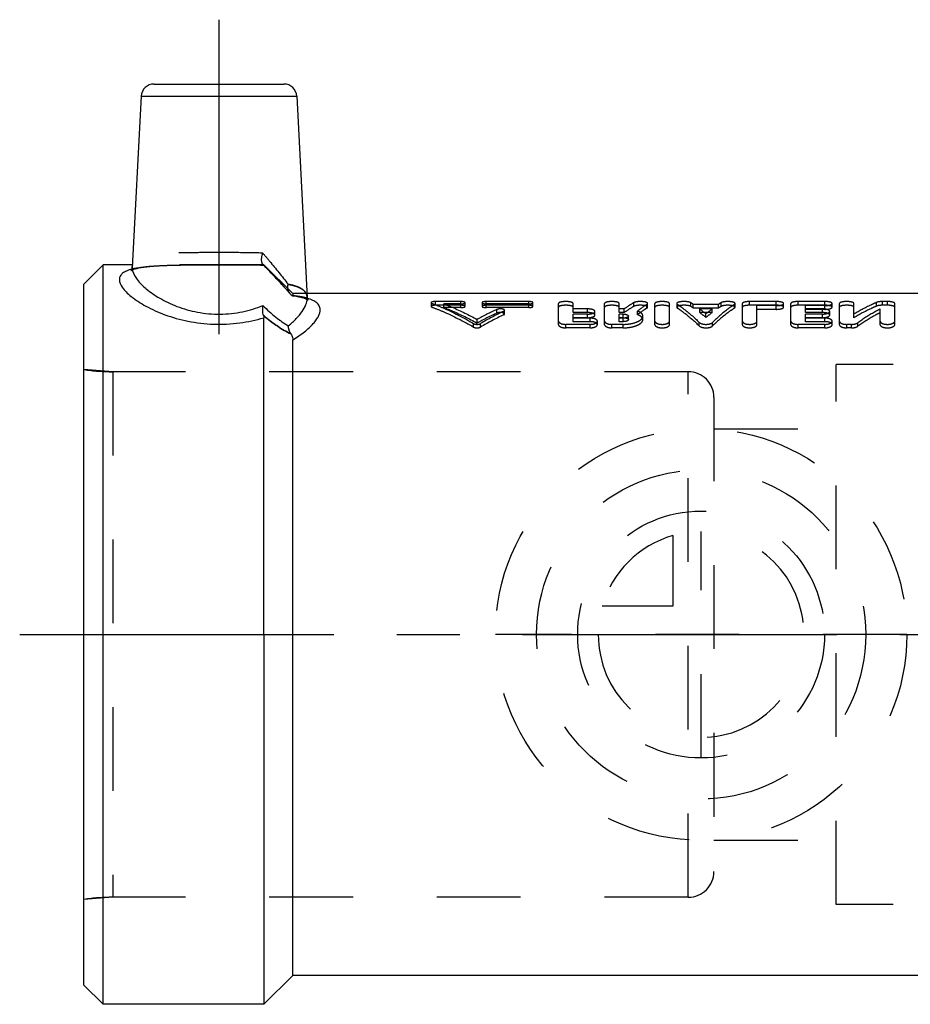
# Model space of a CAD drawing. Header units: millimetres. Extents: x 434 to 567, y 464 to 541.
# Tile 1 of 13: x 434 to 503, y 464 to 541. Entities that reach past the tile are written whole.
import ezdxf

# ---------------------------------------------------------------- set-up
doc = ezdxf.new("R2010")
doc.units = ezdxf.units.MM
doc.header["$LTSCALE"] = 65.185185
doc.linetypes.add('CENTER', pattern=[0.6, 0.375, -0.075, 0.075, -0.075])
doc.linetypes.add('HIDDEN', pattern=[0.2, 0.1, -0.1])
for name, color, linetype in [('ACHSEN_S', 7, 'CONTINUOUS'), ('FASEN', 7, 'CONTINUOUS'), ('KOERPER', 7, 'CONTINUOUS'), ('KONST.EL_MIT_GEO', 7, 'CONTINUOUS'), ('KURVEN', 7, 'CONTINUOUS')]:
    doc.layers.add(name, color=color, linetype=linetype)

msp = doc.modelspace()

# ---------------------------------------------------------------- linework, layer by layer
at = {"layer": 'ACHSEN_S', "color": 2, "linetype": 'CENTER'}
msp.add_line((434, 493.034), (566.545, 493.034), dxfattribs=at)
at = {"layer": 'FASEN', "color": 7, "linetype": 'Continuous'}
for p, q in [((440.5, 521.784), (439, 520.284)), ((440.5, 464.284), (440.5, 521.784)), ((439, 465.784), (439, 520.284)), ((440.5, 464.284), (439, 465.784))]:
    msp.add_line(p, q, dxfattribs=at)
at = {"layer": 'KOERPER', "color": 2, "linetype": 'CENTER'}
msp.add_line((449.5, 540.834), (449.5, 512.569), dxfattribs=at)
at = {"layer": 'KOERPER', "color": 7, "linetype": 'Continuous'}
for p, q in [((442.764, 521.784), (440.5, 521.784)), ((515.75, 519.534), (456.354, 519.534)), ((453, 493.034), (453, 464.284)), ((455.25, 466.534), (455.25, 493.034)), ((455.25, 466.534), (453, 464.284)), ((515.75, 466.534), (455.25, 466.534)), ((453, 464.284), (440.5, 464.284))]:
    msp.add_line(p, q, dxfattribs=at)
at = {"layer": 'KOERPER', "color": 8, "linetype": 'HIDDEN'}
for p, q in [((453, 521.784), (442.764, 521.784)), ((455.25, 519.534), (453, 521.784)), ((456.354, 519.534), (455.25, 519.534)), ((486, 513.464), (441.252, 513.464)), ((486, 472.604), (486, 513.464)), ((488, 511.464), (488, 474.604)), ((486, 472.604), (441.252, 472.604))]:
    msp.add_line(p, q, dxfattribs=at)
for centre, start, end in [((486, 511.464), 0, 90), ((486, 474.604), 270, 360)]:
    msp.add_arc(centre, 2, start, end, dxfattribs=at)
at = {"layer": 'KONST.EL_MIT_GEO', "color": 7, "linetype": 'Continuous'}
for p, q in [((444.449, 535.834), (454.551, 535.834)), ((443.45, 534.886), (442.752, 521.565)), ((443.45, 534.886), (455.55, 534.886)), ((455.55, 534.886), (456.371, 519.215)), ((456.387, 519.17), (456.378, 519.173)), ((453, 493.034), (453, 517.666)), ((455.25, 493.034), (455.25, 515.95))]:
    msp.add_line(p, q, dxfattribs=at)
at = {"layer": 'KONST.EL_MIT_GEO', "color": 8, "linetype": 'HIDDEN'}
for p, q in [((442.657, 521.331), (442.653, 521.327)), ((442.668, 521.344), (442.657, 521.331)), ((442.693, 521.378), (442.668, 521.344)), ((442.717, 521.423), (442.693, 521.378)), ((442.736, 521.474), (442.717, 521.423)), ((442.717, 521.364), (442.786, 521.395)), ((442.749, 521.53), (442.736, 521.474)), ((442.781, 521.393), (442.876, 521.429)), ((442.87, 521.427), (442.987, 521.464)), ((442.98, 521.462), (443.121, 521.499)), ((443.113, 521.497), (443.278, 521.534)), ((443.269, 521.532), (443.457, 521.567)), ((443.446, 521.565), (443.656, 521.597)), ((443.645, 521.596), (443.878, 521.626)), ((443.865, 521.624), (444.119, 521.652)), ((444.105, 521.65), (444.38, 521.675)), ((444.365, 521.673), (444.66, 521.695)), ((444.645, 521.694), (444.959, 521.712)), ((444.943, 521.711), (445.276, 521.727)), ((445.259, 521.726), (445.609, 521.739)), ((445.592, 521.739), (445.959, 521.749)), ((445.942, 521.749), (446.324, 521.757)), ((446.306, 521.757), (447.077, 521.768)), ((446.704, 521.764), (447.501, 521.772)), ((447.481, 521.772), (448.771, 521.778)), ((448.752, 521.778), (450.545, 521.777)), ((450.526, 521.777), (451.436, 521.773)), ((451.418, 521.773), (452.309, 521.763)), ((452.292, 521.764), (452.734, 521.756)), ((452.718, 521.756), (452.998, 521.75)), ((452.936, 521.796), (452.92, 521.811)), ((452.936, 521.753), (452.92, 521.753)), ((452.921, 521.811), (453.261, 521.457)), ((452.936, 521.796), (452.921, 521.811)), ((453, 521.752), (452.936, 521.753)), ((453, 521.784), (453, 521.752)), ((453.251, 521.467), (453.576, 521.126)), ((453.566, 521.136), (453.875, 520.807)), ((453.866, 520.817), (454.158, 520.502)), ((454.149, 520.512), (454.424, 520.21)), ((454.415, 520.22), (454.672, 519.932)), ((454.664, 519.941), (454.904, 519.667)), ((454.896, 519.676), (455.018, 519.534)), ((455.081, 519.471), (455.018, 519.534)), ((455.236, 519.368), (455.277, 519.363)), ((455.25, 519.534), (455.25, 519.38)), ((455.267, 519.364), (455.506, 519.329)), ((455.497, 519.331), (455.707, 519.294)), ((455.698, 519.296), (455.878, 519.258)), ((455.87, 519.259), (456.023, 519.221)), ((456.016, 519.223), (456.144, 519.185)), ((456.138, 519.187), (456.243, 519.149)), ((456.238, 519.151), (456.32, 519.117)), ((456.383, 519.149), (456.374, 519.188)), ((456.396, 519.114), (456.383, 519.149)), ((456.413, 519.082), (456.396, 519.114)), ((456.429, 519.059), (456.413, 519.082)), ((456.419, 519.063), (456.427, 519.057)), ((456.438, 519.049), (456.436, 519.051)), ((466, 518.832), (466, 518.543)), ((466.066, 518.489), (466.066, 518.777)), ((466.33, 518.631), (466.33, 518.921)), ((468.311, 518.921), (466.33, 518.921)), ((468.311, 518.631), (466.33, 518.631)), ((466.989, 518.452), (466.989, 518.74)), ((468.311, 518.74), (466.989, 518.74)), ((468.311, 518.452), (466.989, 518.452)), ((468.311, 518.452), (468.311, 518.921)), ((468.642, 518.543), (468.642, 518.832)), ((469.962, 518.832), (469.962, 518.543)), ((470.292, 518.452), (470.292, 518.921)), ((473.594, 518.921), (470.292, 518.921)), ((473.594, 518.74), (470.292, 518.74)), ((473.594, 518.631), (470.292, 518.631)), ((473.594, 518.452), (470.292, 518.452)), ((471.122, 518.023), (471.122, 518.306)), ((473.594, 518.452), (473.594, 518.921)), ((473.925, 518.543), (473.925, 518.832)), ((475.911, 517.122), (475.911, 518.767)), ((477.043, 518.062), (477.043, 518.767)), ((478.175, 518.345), (477.043, 518.345)), ((478.175, 518.062), (478.175, 518.345)), ((479.496, 517.122), (479.496, 518.767)), ((480.628, 518.062), (480.628, 518.767)), ((481.015, 518.345), (480.628, 518.345)), ((481.015, 518.062), (481.015, 518.345)), ((481.764, 518.544), (481.764, 518.833)), ((482.79, 518.411), (482.79, 518.698)), ((482.843, 518.478), (482.843, 518.767)), ((483.409, 517.122), (483.409, 518.767)), ((484.541, 517.122), (484.541, 518.767)), ((485.107, 518.767), (485.107, 518.478)), ((485.155, 518.414), (485.155, 518.701)), ((486.191, 518.541), (486.191, 518.83)), ((486.395, 518.412), (486.395, 518.699)), ((488.355, 518.699), (486.395, 518.699)), ((488.355, 518.412), (486.395, 518.412)), ((486.894, 518.062), (486.894, 518.345)), ((487.857, 518.345), (486.894, 518.345)), ((487.857, 518.062), (487.857, 518.345)), ((488.355, 518.412), (488.355, 518.699)), ((488.559, 518.541), (488.559, 518.83)), ((489.595, 518.414), (489.595, 518.701)), ((489.643, 518.478), (489.643, 518.767)), ((490.209, 517.122), (490.209, 518.767)), ((490.775, 518.631), (490.775, 518.921)), ((492.851, 518.921), (490.775, 518.921)), ((492.851, 518.631), (490.775, 518.631)), ((491.341, 517.122), (491.341, 518.601)), ((492.851, 518.601), (491.341, 518.601)), ((492.851, 518.314), (491.341, 518.314)), ((492.851, 518.631), (492.851, 518.921)), ((492.851, 518.314), (492.851, 518.601)), ((493.417, 518.478), (493.417, 518.766)), ((493.983, 517.122), (493.983, 518.767)), ((494.549, 518.631), (494.549, 518.921)), ((496.624, 518.921), (494.549, 518.921)), ((496.624, 518.631), (494.549, 518.631)), ((495.115, 518.062), (495.115, 518.601)), ((496.624, 518.601), (495.115, 518.601)), ((496.436, 518.345), (495.115, 518.345)), ((496.624, 518.314), (495.115, 518.314)), ((496.436, 518.062), (496.436, 518.345)), ((496.624, 518.631), (496.624, 518.921)), ((496.624, 518.314), (496.624, 518.601)), ((497.19, 518.478), (497.19, 518.766)), ((497.756, 517.122), (497.756, 518.767)), ((498.888, 517.666), (498.888, 518.767)), ((500.637, 518.561), (500.637, 518.85)), ((500.928, 517.122), (500.928, 518.345)), ((501.117, 518.631), (501.117, 518.921)), ((501.494, 518.921), (501.117, 518.921)), ((501.494, 518.631), (501.117, 518.631)), ((501.494, 518.631), (501.494, 518.921)), ((502.06, 517.122), (502.06, 518.767)), ((469.575, 517.252), (469.575, 517.527)), ((471.651, 517.888), (471.651, 518.169)), ((471.717, 517.956), (471.717, 518.238)), ((478.175, 518.062), (477.043, 518.062)), ((477.043, 517.356), (477.043, 517.944)), ((478.175, 517.944), (477.043, 517.944)), ((478.175, 517.665), (477.043, 517.665)), ((478.364, 517.631), (477.043, 517.631)), ((478.175, 517.665), (478.175, 517.944)), ((478.364, 517.356), (478.364, 517.631)), ((478.741, 517.87), (478.741, 518.151)), ((481.015, 518.062), (480.628, 518.062)), ((480.628, 517.356), (480.628, 517.944)), ((480.941, 517.944), (480.628, 517.944)), ((480.941, 517.665), (480.628, 517.665)), ((480.941, 517.631), (480.628, 517.631)), ((480.941, 517.665), (480.941, 517.944)), ((480.941, 517.356), (480.941, 517.631)), ((481.342, 517.513), (481.342, 517.791)), ((482.045, 517.903), (482.045, 518.185)), ((482.474, 517.513), (482.474, 517.791)), ((487.857, 518.062), (486.894, 518.062)), ((487.375, 517.679), (487.375, 517.958)), ((496.436, 518.062), (495.115, 518.062)), ((495.115, 517.356), (495.115, 517.944)), ((496.436, 517.944), (495.115, 517.944)), ((496.436, 517.665), (495.115, 517.665)), ((496.624, 517.631), (495.115, 517.631)), ((496.436, 517.665), (496.436, 517.944)), ((496.624, 517.356), (496.624, 517.631)), ((497.002, 517.87), (497.002, 518.151)), ((469.307, 516.936), (469.307, 517.207)), ((469.844, 516.936), (469.844, 517.207)), ((476.477, 516.877), (476.477, 517.147)), ((478.364, 517.147), (476.477, 517.147)), ((478.364, 516.877), (476.477, 516.877)), ((478.364, 517.356), (477.043, 517.356)), ((478.364, 516.877), (478.364, 517.147)), ((478.93, 517.122), (478.93, 517.395)), ((480.062, 516.877), (480.062, 517.147)), ((480.941, 517.147), (480.062, 517.147)), ((480.941, 516.877), (480.062, 516.877)), ((480.941, 517.356), (480.628, 517.356)), ((480.941, 516.877), (480.941, 517.147)), ((486.857, 517.025), (486.857, 517.297)), ((487.893, 517.025), (487.893, 517.297)), ((494.549, 516.877), (494.549, 517.147)), ((496.624, 517.147), (494.549, 517.147)), ((496.624, 516.877), (494.549, 516.877)), ((496.624, 517.356), (495.115, 517.356)), ((496.624, 516.877), (496.624, 517.147)), ((497.19, 517.122), (497.19, 517.395)), ((498.322, 516.877), (498.322, 517.147)), ((498.7, 517.147), (498.322, 517.147)), ((498.7, 516.877), (498.322, 516.877)), ((498.7, 516.877), (498.7, 517.147)), ((499.18, 516.994), (499.18, 517.265)), ((497.5, 472.034), (497.5, 514.034)), ((528, 514.034), (497.5, 514.034)), ((439, 472.434), (439, 513.634)), ((441.252, 513.464), (439, 513.634)), ((441.252, 513.464), (441.252, 472.604)), ((486, 513.464), (441.252, 513.464)), ((488, 509.034), (497.5, 509.034)), ((488, 477.034), (497.5, 477.034)), ((441.252, 472.604), (439, 472.434)), ((486, 472.604), (441.252, 472.604)), ((528, 472.034), (497.5, 472.034))]:
    msp.add_line(p, q, dxfattribs=at)
for points in [[(442.657, 521.331), (442.653, 521.327), (442.656, 521.329), (442.678, 521.343), (442.72, 521.366)], [(442.653, 521.327), (442.676, 521.342), (442.717, 521.364)], [(456.316, 519.119), (456.374, 519.09), (456.412, 519.068), (456.419, 519.063)], [(456.377, 519.088), (456.414, 519.066), (456.421, 519.062)]]:
    msp.add_lwpolyline(points, dxfattribs=at)
at = {"layer": 'KONST.EL_MIT_GEO', "color": 7, "linetype": 'Continuous'}
for points in [[(442.752, 521.557), (442.749, 521.528), (442.735, 521.47), (442.716, 521.42), (442.692, 521.375), (442.667, 521.342), (442.657, 521.331)], [(456.421, 519.062), (456.433, 519.053), (456.438, 519.049), (456.429, 519.059), (456.412, 519.084), (456.395, 519.116), (456.382, 519.151), (456.373, 519.19), (456.371, 519.208)]]:
    msp.add_lwpolyline(points, dxfattribs=at)
for centre, radius, start, end in [((444.449, 534.834), 1, 90, 177), ((454.551, 534.834), 1, 3, 90), ((455.442, 519.167), 0.93, 358.9496, 2.97225)]:
    msp.add_arc(centre, radius, start, end, dxfattribs=at)
at = {"layer": 'KONST.EL_MIT_GEO', "color": 8, "linetype": 'HIDDEN'}
for centre, radius, start, end in [((453.856, 522.873), 1.416, 229.51436, 230.30509), ((455.18, 515.04), 4.303, 74.03146, 76.40157), ((455.311, 515.507), 3.819, 73.77109, 73.98829), ((479.637, 499.479), 20.663, 114.33476, 119.13882), ((481.528, 511.349), 8.816, 56.48546, 58.0622), ((481.559, 511.026), 8.829, 56.78183, 58.35114), ((480.351, 509.712), 10.832, 49.57674, 52.84538), ((494.399, 509.712), 10.832, 127.15462, 130.42326), ((493.222, 511.349), 8.816, 121.9378, 123.51454), ((493.191, 511.026), 8.829, 121.64886, 123.21817), ((479.597, 499.072), 20.759, 114.09306, 118.86396), ((480.702, 498.999), 21.199, 115.27282, 120.80822), ((480.655, 498.6), 21.286, 115.02411, 120.52339), ((480.409, 509.408), 10.813, 49.89561, 53.15562), ((494.341, 509.408), 10.813, 126.84438, 130.10439), ((441.252, 528.464), 15, 261.36569, 270), ((441.252, 457.604), 15, 90, 98.63431)]:
    msp.add_arc(centre, radius, start, end, dxfattribs=at)
for points, knots in [([(452.906, 522.687), (452.362, 522.707), (451.233, 522.723), (449.518, 522.727), (447.802, 522.724), (446.204, 522.7), (444.996, 522.636), (444.173, 522.523), (443.684, 522.412), (443.291, 522.266), (442.995, 522.079), (442.803, 521.841), (442.757, 521.655), (442.752, 521.565)], [0, 0, 0, 0, 0.154263, 0.320227, 0.486318, 0.640931, 0.773507, 0.828911, 0.87621, 0.915414, 0.947404, 0.974392, 1, 1, 1, 1]), ([(452.921, 521.811), (452.883, 521.85), (452.829, 521.967), (452.801, 522.269), (452.852, 522.517), (452.906, 522.687)], [0, 0, 0, 0, 0.179062, 0.410163, 1, 1, 1, 1]), ([(452.906, 522.687), (453.083, 522.478), (453.753, 521.682), (454.413, 520.876), (454.876, 520.265)], [0, 0, 0, 0, 0.262903, 1, 1, 1, 1]), ([(442.718, 521.439), (442.738, 521.444), (442.937, 521.497), (443.352, 521.577), (443.994, 521.654), (444.724, 521.707), (445.834, 521.754), (447.342, 521.775), (449.226, 521.78), (451.127, 521.777), (452.387, 521.766), (453, 521.752)], [0, 0, 0, 0, 0.005982, 0.059891, 0.12293, 0.194282, 0.272854, 0.446555, 0.633191, 0.821448, 1, 1, 1, 1]), ([(442.935, 521.492), (442.916, 521.488), (442.843, 521.472), (442.771, 521.453), (442.718, 521.439)], [0, 0, 0, 0, 0.257716, 1, 1, 1, 1]), ([(452.92, 521.753), (452.016, 521.773), (450.175, 521.78), (447.49, 521.778), (445.354, 521.751), (443.863, 521.648), (443.221, 521.556), (442.935, 521.492)], [0, 0, 0, 0, 0.271545, 0.551973, 0.80578, 0.912116, 1, 1, 1, 1]), ([(452.936, 521.796), (453.13, 521.595), (453.86, 520.834), (454.577, 520.061), (455.081, 519.471)], [0, 0, 0, 0, 0.264865, 1, 1, 1, 1]), ([(452.936, 521.796), (452.949, 521.785), (452.969, 521.77), (452.989, 521.753), (452.997, 521.751)], [0, 0, 0, 0, 0.681157, 1, 1, 1, 1]), ([(455.081, 519.471), (454.921, 519.658), (454.225, 520.45), (453.498, 521.215), (452.936, 521.796)], [0, 0, 0, 0, 0.233269, 1, 1, 1, 1]), ([(452.951, 521.784), (452.957, 521.779), (452.971, 521.768), (452.986, 521.755), (452.997, 521.751)], [0, 0, 0, 0, 0.379776, 1, 1, 1, 1]), ([(455.018, 519.534), (454.941, 519.624), (454.839, 519.871), (454.85, 520.131), (454.876, 520.265)], [0, 0, 0, 0, 0.466287, 1, 1, 1, 1]), ([(454.861, 519.921), (454.858, 519.949), (454.849, 520.063), (454.86, 520.179), (454.876, 520.265)], [0, 0, 0, 0, 0.241476, 1, 1, 1, 1]), ([(456.371, 519.215), (456.364, 519.341), (456.287, 519.607), (455.961, 519.919), (455.474, 520.135), (455.092, 520.225), (454.876, 520.265)], [0, 0, 0, 0, 0.192946, 0.402753, 0.666126, 1, 1, 1, 1]), ([(454.876, 520.265), (455.049, 520.233), (455.363, 520.162), (455.779, 520.007), (456.095, 519.806), (456.24, 519.627), (456.287, 519.535)], [0, 0, 0, 0, 0.321068, 0.589191, 0.810456, 1, 1, 1, 1]), ([(455.081, 519.471), (455.114, 519.443), (455.162, 519.407), (455.217, 519.37), (455.236, 519.368)], [0, 0, 0, 0, 0.693923, 1, 1, 1, 1]), ([(455.081, 519.471), (455.114, 519.443), (455.162, 519.407), (455.217, 519.37), (455.236, 519.368)], [0, 0, 0, 0, 0.693936, 1, 1, 1, 1]), ([(455.236, 519.368), (455.239, 519.368), (455.248, 519.368), (455.25, 519.376), (455.25, 519.38)], [0, 0, 0, 0, 0.530643, 1, 1, 1, 1]), ([(455.25, 519.38), (455.549, 519.346), (455.931, 519.29), (456.306, 519.195), (456.387, 519.171)], [0, 0, 0, 0, 0.782152, 1, 1, 1, 1]), ([(456.192, 519.222), (456.121, 519.239), (455.81, 519.308), (455.494, 519.352), (455.25, 519.38)], [0, 0, 0, 0, 0.227688, 1, 1, 1, 1]), ([(456.287, 519.535), (456.324, 519.461), (456.359, 519.353), (456.369, 519.243), (456.371, 519.215)], [0, 0, 0, 0, 0.744725, 1, 1, 1, 1]), ([(466.33, 518.921), (466.252, 518.921), (466.145, 518.91), (466.035, 518.879), (466, 518.846), (466, 518.832)], [0, 0, 0, 0, 0.661594, 0.87975, 1, 1, 1, 1]), ([(466, 518.832), (466, 518.827), (466.011, 518.798), (466.043, 518.786), (466.066, 518.777)], [0, 0, 0, 0, 0.170469, 1, 1, 1, 1]), ([(466.33, 518.631), (466.252, 518.631), (466.145, 518.621), (466.035, 518.589), (466, 518.557), (466, 518.543)], [0, 0, 0, 0, 0.662365, 0.880469, 1, 1, 1, 1]), ([(466, 518.543), (466, 518.538), (466.011, 518.509), (466.043, 518.498), (466.066, 518.489)], [0, 0, 0, 0, 0.169482, 1, 1, 1, 1]), ([(466.066, 518.777), (466.34, 518.674), (467.454, 518.224), (468.526, 517.671), (469.307, 517.207)], [0, 0, 0, 0, 0.243747, 1, 1, 1, 1]), ([(466.066, 518.489), (466.34, 518.387), (467.453, 517.943), (468.525, 517.396), (469.307, 516.936)], [0, 0, 0, 0, 0.243887, 1, 1, 1, 1]), ([(466.989, 518.74), (467.207, 518.656), (468.09, 518.299), (468.947, 517.876), (469.575, 517.527)], [0, 0, 0, 0, 0.244991, 1, 1, 1, 1]), ([(466.989, 518.452), (467.207, 518.369), (468.09, 518.016), (468.947, 517.598), (469.575, 517.252)], [0, 0, 0, 0, 0.245101, 1, 1, 1, 1]), ([(468.642, 518.832), (468.642, 518.846), (468.607, 518.878), (468.496, 518.91), (468.39, 518.921), (468.311, 518.921)], [0, 0, 0, 0, 0.120166, 0.336914, 1, 1, 1, 1]), ([(468.311, 518.74), (468.39, 518.74), (468.497, 518.751), (468.607, 518.785), (468.642, 518.818), (468.642, 518.832)], [0, 0, 0, 0, 0.660876, 0.879194, 1, 1, 1, 1]), ([(468.642, 518.543), (468.642, 518.557), (468.606, 518.589), (468.496, 518.621), (468.39, 518.631), (468.311, 518.631)], [0, 0, 0, 0, 0.119447, 0.336142, 1, 1, 1, 1]), ([(468.311, 518.452), (468.39, 518.452), (468.497, 518.463), (468.607, 518.497), (468.642, 518.529), (468.642, 518.543)], [0, 0, 0, 0, 0.661672, 0.87992, 1, 1, 1, 1]), ([(470.292, 518.921), (470.214, 518.921), (470.107, 518.91), (469.997, 518.878), (469.962, 518.846), (469.962, 518.832)], [0, 0, 0, 0, 0.662574, 0.88012, 1, 1, 1, 1]), ([(469.962, 518.832), (469.962, 518.818), (469.997, 518.785), (470.107, 518.751), (470.214, 518.74), (470.292, 518.74)], [0, 0, 0, 0, 0.121094, 0.338606, 1, 1, 1, 1]), ([(470.292, 518.631), (470.214, 518.631), (470.107, 518.621), (469.997, 518.589), (469.962, 518.557), (469.962, 518.543)], [0, 0, 0, 0, 0.663345, 0.880838, 1, 1, 1, 1]), ([(469.962, 518.543), (469.962, 518.529), (469.997, 518.497), (470.107, 518.463), (470.214, 518.452), (470.292, 518.452)], [0, 0, 0, 0, 0.120367, 0.33781, 1, 1, 1, 1]), ([(471.717, 518.238), (471.717, 518.269), (471.657, 518.308), (471.579, 518.331), (471.454, 518.353), (471.299, 518.352), (471.174, 518.329), (471.122, 518.306)], [0, 0, 0, 0, 0.143552, 0.263887, 0.410153, 0.730476, 1, 1, 1, 1]), ([(473.925, 518.832), (473.925, 518.846), (473.89, 518.878), (473.779, 518.91), (473.673, 518.921), (473.594, 518.921)], [0, 0, 0, 0, 0.120166, 0.336914, 1, 1, 1, 1]), ([(473.594, 518.74), (473.673, 518.74), (473.78, 518.751), (473.89, 518.785), (473.925, 518.818), (473.925, 518.832)], [0, 0, 0, 0, 0.660876, 0.879194, 1, 1, 1, 1]), ([(473.925, 518.543), (473.925, 518.557), (473.889, 518.589), (473.779, 518.621), (473.673, 518.631), (473.594, 518.631)], [0, 0, 0, 0, 0.119447, 0.336142, 1, 1, 1, 1]), ([(473.594, 518.452), (473.673, 518.452), (473.78, 518.463), (473.89, 518.497), (473.925, 518.529), (473.925, 518.543)], [0, 0, 0, 0, 0.661672, 0.87992, 1, 1, 1, 1]), ([(477.043, 518.767), (477.043, 518.791), (477.004, 518.829), (476.943, 518.857), (476.841, 518.889), (476.683, 518.914), (476.476, 518.924), (476.269, 518.914), (476.112, 518.889), (476.01, 518.856), (475.949, 518.828), (475.911, 518.791), (475.911, 518.767)], [0, 0, 0, 0, 0.060751, 0.109271, 0.16989, 0.323129, 0.500508, 0.678493, 0.830912, 0.891483, 0.939623, 1, 1, 1, 1]), ([(477.043, 518.478), (477.043, 518.503), (477.004, 518.54), (476.943, 518.568), (476.841, 518.6), (476.683, 518.624), (476.476, 518.634), (476.269, 518.624), (476.112, 518.6), (476.01, 518.567), (475.949, 518.54), (475.911, 518.503), (475.911, 518.478)], [0, 0, 0, 0, 0.060384, 0.108858, 0.169495, 0.322893, 0.500508, 0.678732, 0.831308, 0.891895, 0.939989, 1, 1, 1, 1]), ([(478.741, 518.151), (478.741, 518.18), (478.706, 518.226), (478.642, 518.264), (478.54, 518.305), (478.382, 518.337), (478.247, 518.345), (478.175, 518.345)], [0, 0, 0, 0, 0.138947, 0.237762, 0.358631, 0.657624, 1, 1, 1, 1]), ([(480.628, 518.767), (480.628, 518.791), (480.589, 518.829), (480.528, 518.857), (480.426, 518.889), (480.268, 518.914), (480.061, 518.924), (479.854, 518.914), (479.697, 518.889), (479.594, 518.856), (479.534, 518.828), (479.496, 518.791), (479.496, 518.767)], [0, 0, 0, 0, 0.060751, 0.109271, 0.16989, 0.323129, 0.500508, 0.678493, 0.830912, 0.891483, 0.939623, 1, 1, 1, 1]), ([(480.628, 518.478), (480.628, 518.503), (480.589, 518.54), (480.528, 518.568), (480.425, 518.6), (480.268, 518.624), (480.061, 518.634), (479.854, 518.624), (479.697, 518.6), (479.595, 518.567), (479.534, 518.54), (479.496, 518.503), (479.496, 518.478)], [0, 0, 0, 0, 0.060384, 0.108858, 0.169495, 0.322893, 0.500508, 0.678732, 0.831308, 0.891895, 0.939989, 1, 1, 1, 1]), ([(481.764, 518.833), (481.701, 518.796), (481.446, 518.642), (481.198, 518.476), (481.015, 518.345)], [0, 0, 0, 0, 0.24485, 1, 1, 1, 1]), ([(481.764, 518.544), (481.701, 518.508), (481.446, 518.355), (481.198, 518.191), (481.015, 518.062)], [0, 0, 0, 0, 0.244936, 1, 1, 1, 1]), ([(482.843, 518.767), (482.843, 518.787), (482.802, 518.835), (482.705, 518.871), (482.566, 518.903), (482.395, 518.92), (482.211, 518.922), (482.034, 518.909), (481.885, 518.882), (481.797, 518.853), (481.764, 518.833)], [0, 0, 0, 0, 0.054286, 0.145299, 0.274503, 0.43091, 0.598605, 0.759631, 0.89812, 1, 1, 1, 1]), ([(482.843, 518.478), (482.843, 518.499), (482.802, 518.547), (482.705, 518.582), (482.565, 518.614), (482.395, 518.63), (482.211, 518.632), (482.034, 518.62), (481.885, 518.593), (481.797, 518.564), (481.764, 518.544)], [0, 0, 0, 0, 0.053896, 0.1448, 0.274051, 0.430587, 0.598441, 0.75961, 0.898175, 1, 1, 1, 1]), ([(482.79, 518.698), (482.727, 518.659), (482.474, 518.496), (482.227, 518.322), (482.045, 518.185)], [0, 0, 0, 0, 0.244843, 1, 1, 1, 1]), ([(482.79, 518.411), (482.727, 518.372), (482.474, 518.211), (482.227, 518.039), (482.045, 517.903)], [0, 0, 0, 0, 0.244926, 1, 1, 1, 1]), ([(482.79, 518.698), (482.798, 518.703), (482.822, 518.719), (482.843, 518.747), (482.843, 518.767)], [0, 0, 0, 0, 0.323002, 1, 1, 1, 1]), ([(482.79, 518.411), (482.798, 518.416), (482.822, 518.432), (482.843, 518.459), (482.843, 518.478)], [0, 0, 0, 0, 0.324007, 1, 1, 1, 1]), ([(484.541, 518.767), (484.541, 518.791), (484.503, 518.829), (484.442, 518.857), (484.339, 518.889), (484.181, 518.914), (483.974, 518.924), (483.768, 518.914), (483.61, 518.889), (483.508, 518.856), (483.447, 518.828), (483.409, 518.791), (483.409, 518.767)], [0, 0, 0, 0, 0.060751, 0.109271, 0.16989, 0.323129, 0.500508, 0.678493, 0.830912, 0.891483, 0.939623, 1, 1, 1, 1]), ([(484.541, 518.478), (484.541, 518.503), (484.502, 518.54), (484.442, 518.568), (484.339, 518.6), (484.181, 518.624), (483.974, 518.634), (483.768, 518.624), (483.61, 518.6), (483.508, 518.567), (483.447, 518.54), (483.409, 518.503), (483.409, 518.478)], [0, 0, 0, 0, 0.060384, 0.108858, 0.169495, 0.322893, 0.500508, 0.678732, 0.831308, 0.891895, 0.939989, 1, 1, 1, 1]), ([(486.191, 518.83), (486.159, 518.85), (486.072, 518.881), (485.923, 518.908), (485.746, 518.922), (485.561, 518.92), (485.388, 518.904), (485.247, 518.872), (485.149, 518.836), (485.107, 518.787), (485.107, 518.767)], [0, 0, 0, 0, 0.100223, 0.238016, 0.398647, 0.567292, 0.724109, 0.85424, 0.945572, 1, 1, 1, 1]), ([(485.107, 518.767), (485.107, 518.761), (485.113, 518.733), (485.137, 518.713), (485.155, 518.701)], [0, 0, 0, 0, 0.203901, 1, 1, 1, 1]), ([(486.191, 518.541), (486.159, 518.561), (486.072, 518.591), (485.923, 518.619), (485.746, 518.632), (485.561, 518.63), (485.388, 518.614), (485.247, 518.582), (485.149, 518.547), (485.107, 518.499), (485.107, 518.478)], [0, 0, 0, 0, 0.100159, 0.238025, 0.398798, 0.567605, 0.724554, 0.854735, 0.945961, 1, 1, 1, 1]), ([(485.107, 518.478), (485.107, 518.473), (485.113, 518.445), (485.137, 518.426), (485.155, 518.414)], [0, 0, 0, 0, 0.203118, 1, 1, 1, 1]), ([(485.155, 518.701), (485.3, 518.605), (485.903, 518.181), (486.458, 517.692), (486.857, 517.297)], [0, 0, 0, 0, 0.236585, 1, 1, 1, 1]), ([(485.155, 518.414), (485.3, 518.319), (485.902, 517.9), (486.458, 517.417), (486.857, 517.025)], [0, 0, 0, 0, 0.236785, 1, 1, 1, 1]), ([(489.595, 518.701), (489.45, 518.605), (488.848, 518.181), (488.292, 517.692), (487.893, 517.297)], [0, 0, 0, 0, 0.236585, 1, 1, 1, 1]), ([(489.595, 518.414), (489.45, 518.319), (488.848, 517.9), (488.293, 517.417), (487.893, 517.025)], [0, 0, 0, 0, 0.236785, 1, 1, 1, 1]), ([(489.643, 518.767), (489.643, 518.787), (489.601, 518.836), (489.503, 518.872), (489.362, 518.904), (489.189, 518.92), (489.004, 518.922), (488.826, 518.908), (488.678, 518.88), (488.591, 518.85), (488.559, 518.83)], [0, 0, 0, 0, 0.054593, 0.1463, 0.276624, 0.433971, 0.60223, 0.76301, 0.900258, 1, 1, 1, 1]), ([(489.643, 518.478), (489.643, 518.499), (489.601, 518.547), (489.503, 518.583), (489.362, 518.615), (489.189, 518.63), (489.004, 518.632), (488.826, 518.619), (488.678, 518.591), (488.591, 518.561), (488.559, 518.541)], [0, 0, 0, 0, 0.054204, 0.145805, 0.276179, 0.433659, 0.60208, 0.763001, 0.900322, 1, 1, 1, 1]), ([(489.595, 518.701), (489.603, 518.706), (489.624, 518.722), (489.643, 518.748), (489.643, 518.767)], [0, 0, 0, 0, 0.319389, 1, 1, 1, 1]), ([(489.595, 518.414), (489.603, 518.419), (489.624, 518.434), (489.643, 518.46), (489.643, 518.478)], [0, 0, 0, 0, 0.320373, 1, 1, 1, 1]), ([(490.775, 518.921), (490.641, 518.921), (490.48, 518.911), (490.308, 518.856), (490.247, 518.828), (490.209, 518.791), (490.209, 518.767)], [0, 0, 0, 0, 0.661092, 0.78253, 0.878847, 1, 1, 1, 1]), ([(490.775, 518.631), (490.641, 518.631), (490.48, 518.622), (490.308, 518.567), (490.248, 518.54), (490.209, 518.503), (490.209, 518.478)], [0, 0, 0, 0, 0.661892, 0.783361, 0.879584, 1, 1, 1, 1]), ([(493.417, 518.766), (493.417, 518.791), (493.378, 518.829), (493.317, 518.857), (493.145, 518.911), (492.985, 518.921), (492.851, 518.921)], [0, 0, 0, 0, 0.122064, 0.218486, 0.340016, 1, 1, 1, 1]), ([(492.851, 518.601), (492.985, 518.601), (493.169, 518.62), (493.358, 518.684), (493.417, 518.741), (493.417, 518.766)], [0, 0, 0, 0, 0.658252, 0.877103, 1, 1, 1, 1]), ([(493.417, 518.478), (493.417, 518.503), (493.378, 518.54), (493.317, 518.568), (493.145, 518.622), (492.985, 518.631), (492.851, 518.631)], [0, 0, 0, 0, 0.121325, 0.217655, 0.339217, 1, 1, 1, 1]), ([(492.851, 518.314), (492.985, 518.314), (493.169, 518.334), (493.358, 518.396), (493.417, 518.454), (493.417, 518.478)], [0, 0, 0, 0, 0.659087, 0.877856, 1, 1, 1, 1]), ([(494.549, 518.921), (494.414, 518.921), (494.254, 518.911), (494.082, 518.856), (494.021, 518.828), (493.983, 518.791), (493.983, 518.767)], [0, 0, 0, 0, 0.661092, 0.78253, 0.878847, 1, 1, 1, 1]), ([(494.549, 518.631), (494.415, 518.631), (494.254, 518.622), (494.082, 518.567), (494.021, 518.54), (493.983, 518.503), (493.983, 518.478)], [0, 0, 0, 0, 0.661892, 0.783361, 0.879584, 1, 1, 1, 1]), ([(497.002, 518.151), (497.002, 518.18), (496.967, 518.226), (496.903, 518.264), (496.801, 518.305), (496.643, 518.337), (496.508, 518.345), (496.436, 518.345)], [0, 0, 0, 0, 0.138947, 0.237762, 0.358631, 0.657624, 1, 1, 1, 1]), ([(497.19, 518.766), (497.19, 518.791), (497.152, 518.829), (497.091, 518.857), (496.919, 518.911), (496.758, 518.921), (496.624, 518.921)], [0, 0, 0, 0, 0.122064, 0.218486, 0.340016, 1, 1, 1, 1]), ([(496.624, 518.601), (496.759, 518.601), (496.943, 518.62), (497.132, 518.684), (497.19, 518.741), (497.19, 518.766)], [0, 0, 0, 0, 0.658252, 0.877103, 1, 1, 1, 1]), ([(497.19, 518.478), (497.19, 518.503), (497.152, 518.54), (497.091, 518.568), (496.919, 518.622), (496.758, 518.631), (496.624, 518.631)], [0, 0, 0, 0, 0.121325, 0.217655, 0.339217, 1, 1, 1, 1]), ([(496.624, 518.314), (496.759, 518.314), (496.943, 518.334), (497.131, 518.396), (497.19, 518.454), (497.19, 518.478)], [0, 0, 0, 0, 0.659087, 0.877856, 1, 1, 1, 1]), ([(498.888, 518.767), (498.888, 518.791), (498.85, 518.829), (498.789, 518.857), (498.686, 518.889), (498.529, 518.914), (498.322, 518.924), (498.115, 518.914), (497.957, 518.889), (497.855, 518.856), (497.795, 518.828), (497.756, 518.791), (497.756, 518.767)], [0, 0, 0, 0, 0.060751, 0.109271, 0.16989, 0.323129, 0.500508, 0.678493, 0.830912, 0.891483, 0.939623, 1, 1, 1, 1]), ([(498.888, 518.478), (498.888, 518.503), (498.85, 518.54), (498.789, 518.568), (498.686, 518.6), (498.529, 518.624), (498.322, 518.634), (498.115, 518.624), (497.957, 518.6), (497.855, 518.567), (497.795, 518.54), (497.756, 518.503), (497.756, 518.478)], [0, 0, 0, 0, 0.060384, 0.108858, 0.169495, 0.322893, 0.500508, 0.678732, 0.831308, 0.891895, 0.939989, 1, 1, 1, 1]), ([(500.637, 518.85), (500.49, 518.786), (499.892, 518.514), (499.314, 518.2), (498.888, 517.945)], [0, 0, 0, 0, 0.244391, 1, 1, 1, 1]), ([(500.637, 518.561), (500.49, 518.497), (499.892, 518.228), (499.314, 517.919), (498.888, 517.666)], [0, 0, 0, 0, 0.2445, 1, 1, 1, 1]), ([(500.928, 518.345), (500.78, 518.266), (500.181, 517.933), (499.603, 517.563), (499.18, 517.265)], [0, 0, 0, 0, 0.244274, 1, 1, 1, 1]), ([(501.117, 518.921), (501.025, 518.921), (500.863, 518.91), (500.702, 518.878), (500.637, 518.85)], [0, 0, 0, 0, 0.564572, 1, 1, 1, 1]), ([(501.117, 518.631), (501.025, 518.631), (500.863, 518.621), (500.702, 518.589), (500.637, 518.561)], [0, 0, 0, 0, 0.564726, 1, 1, 1, 1]), ([(502.06, 518.767), (502.06, 518.791), (502.021, 518.829), (501.961, 518.857), (501.789, 518.911), (501.628, 518.921), (501.494, 518.921)], [0, 0, 0, 0, 0.121944, 0.218851, 0.34009, 1, 1, 1, 1]), ([(502.06, 518.478), (502.06, 518.503), (502.021, 518.54), (501.961, 518.568), (501.789, 518.622), (501.628, 518.631), (501.494, 518.631)], [0, 0, 0, 0, 0.121205, 0.21802, 0.339291, 1, 1, 1, 1]), ([(455.1, 516.403), (454.741, 516.57), (454.004, 517.015), (453.324, 517.537), (452.968, 517.83)], [0, 0, 0, 0, 0.46224, 1, 1, 1, 1]), ([(471.717, 517.956), (471.717, 517.986), (471.657, 518.025), (471.579, 518.048), (471.454, 518.069), (471.299, 518.068), (471.174, 518.046), (471.122, 518.023)], [0, 0, 0, 0, 0.142877, 0.263217, 0.40961, 0.730315, 1, 1, 1, 1]), ([(471.651, 518.169), (471.661, 518.174), (471.689, 518.189), (471.717, 518.217), (471.717, 518.238)], [0, 0, 0, 0, 0.335105, 1, 1, 1, 1]), ([(471.651, 517.888), (471.661, 517.893), (471.689, 517.907), (471.717, 517.935), (471.717, 517.956)], [0, 0, 0, 0, 0.336185, 1, 1, 1, 1]), ([(478.175, 517.944), (478.247, 517.944), (478.383, 517.953), (478.561, 517.996), (478.689, 518.052), (478.741, 518.121), (478.741, 518.151)], [0, 0, 0, 0, 0.341139, 0.639471, 0.860309, 1, 1, 1, 1]), ([(478.741, 517.87), (478.741, 517.899), (478.706, 517.945), (478.642, 517.982), (478.54, 518.022), (478.382, 518.054), (478.247, 518.062), (478.175, 518.062)], [0, 0, 0, 0, 0.138032, 0.23671, 0.357607, 0.657, 1, 1, 1, 1]), ([(478.175, 517.665), (478.247, 517.665), (478.383, 517.674), (478.561, 517.717), (478.689, 517.771), (478.741, 517.84), (478.741, 517.87)], [0, 0, 0, 0, 0.341793, 0.640522, 0.861229, 1, 1, 1, 1]), ([(478.93, 517.395), (478.93, 517.474), (478.772, 517.574), (478.574, 517.619), (478.436, 517.631), (478.364, 517.631)], [0, 0, 0, 0, 0.368737, 0.664962, 1, 1, 1, 1]), ([(480.941, 517.944), (480.992, 517.944), (481.09, 517.936), (481.227, 517.907), (481.342, 517.844), (481.342, 517.791)], [0, 0, 0, 0, 0.34156, 0.641657, 1, 1, 1, 1]), ([(480.941, 517.147), (481.138, 517.147), (481.509, 517.179), (481.938, 517.295), (482.21, 517.435), (482.385, 517.563), (482.474, 517.703), (482.474, 517.791)], [0, 0, 0, 0, 0.335032, 0.628642, 0.749915, 0.851319, 1, 1, 1, 1]), ([(481.342, 517.791), (481.342, 517.736), (481.228, 517.671), (481.091, 517.639), (480.992, 517.631), (480.941, 517.631)], [0, 0, 0, 0, 0.361343, 0.659937, 1, 1, 1, 1]), ([(480.941, 517.665), (480.992, 517.665), (481.09, 517.658), (481.227, 517.629), (481.342, 517.567), (481.342, 517.513)], [0, 0, 0, 0, 0.342248, 0.642769, 1, 1, 1, 1]), ([(480.941, 516.877), (481.138, 516.877), (481.508, 516.908), (481.938, 517.023), (482.21, 517.161), (482.384, 517.288), (482.474, 517.427), (482.474, 517.513)], [0, 0, 0, 0, 0.33579, 0.62983, 0.751097, 0.852308, 1, 1, 1, 1]), ([(481.342, 517.513), (481.342, 517.459), (481.227, 517.395), (481.091, 517.364), (480.992, 517.356), (480.941, 517.356)], [0, 0, 0, 0, 0.360203, 0.659223, 1, 1, 1, 1]), ([(482.474, 517.791), (482.474, 517.829), (482.451, 517.913), (482.36, 518.021), (482.22, 518.114), (482.108, 518.162), (482.045, 518.185)], [0, 0, 0, 0, 0.188012, 0.406305, 0.674998, 1, 1, 1, 1]), ([(482.474, 517.513), (482.474, 517.552), (482.444, 517.661), (482.286, 517.803), (482.135, 517.871), (482.045, 517.903)], [0, 0, 0, 0, 0.187465, 0.532196, 1, 1, 1, 1]), ([(496.436, 517.944), (496.508, 517.944), (496.643, 517.953), (496.822, 517.996), (496.95, 518.052), (497.002, 518.121), (497.002, 518.151)], [0, 0, 0, 0, 0.341139, 0.639471, 0.860309, 1, 1, 1, 1]), ([(497.002, 517.87), (497.002, 517.899), (496.967, 517.945), (496.903, 517.982), (496.801, 518.022), (496.643, 518.054), (496.508, 518.062), (496.436, 518.062)], [0, 0, 0, 0, 0.138032, 0.23671, 0.357607, 0.657, 1, 1, 1, 1]), ([(496.436, 517.665), (496.508, 517.665), (496.643, 517.674), (496.822, 517.717), (496.949, 517.771), (497.002, 517.84), (497.002, 517.87)], [0, 0, 0, 0, 0.341793, 0.640522, 0.861229, 1, 1, 1, 1]), ([(497.19, 517.395), (497.19, 517.474), (497.032, 517.574), (496.835, 517.619), (496.696, 517.631), (496.624, 517.631)], [0, 0, 0, 0, 0.368737, 0.664962, 1, 1, 1, 1]), ([(500.928, 518.061), (500.78, 517.983), (500.181, 517.655), (499.604, 517.288), (499.18, 516.994)], [0, 0, 0, 0, 0.244387, 1, 1, 1, 1]), ([(455.1, 516.403), (455.07, 516.448), (454.961, 516.645), (454.905, 516.869), (454.893, 517.038)], [0, 0, 0, 0, 0.243546, 1, 1, 1, 1]), ([(469.307, 517.207), (469.385, 517.16), (469.575, 517.134), (469.765, 517.16), (469.844, 517.207)], [0, 0, 0, 0, 0.499454, 1, 1, 1, 1]), ([(469.307, 516.936), (469.386, 516.89), (469.575, 516.864), (469.765, 516.89), (469.844, 516.936)], [0, 0, 0, 0, 0.499453, 1, 1, 1, 1]), ([(475.911, 517.395), (475.911, 517.314), (476.068, 517.21), (476.267, 517.16), (476.405, 517.147), (476.477, 517.147)], [0, 0, 0, 0, 0.373304, 0.668263, 1, 1, 1, 1]), ([(475.911, 517.122), (475.911, 517.042), (476.068, 516.939), (476.267, 516.89), (476.405, 516.877), (476.477, 516.877)], [0, 0, 0, 0, 0.372048, 0.667472, 1, 1, 1, 1]), ([(478.364, 517.147), (478.436, 517.147), (478.575, 517.16), (478.773, 517.21), (478.93, 517.314), (478.93, 517.395)], [0, 0, 0, 0, 0.332768, 0.627867, 1, 1, 1, 1]), ([(478.93, 517.122), (478.93, 517.201), (478.771, 517.3), (478.574, 517.344), (478.436, 517.356), (478.364, 517.356)], [0, 0, 0, 0, 0.367516, 0.664205, 1, 1, 1, 1]), ([(478.364, 516.877), (478.436, 516.877), (478.575, 516.89), (478.773, 516.94), (478.93, 517.042), (478.93, 517.122)], [0, 0, 0, 0, 0.333561, 0.629124, 1, 1, 1, 1]), ([(479.496, 517.395), (479.496, 517.314), (479.653, 517.21), (479.851, 517.16), (479.99, 517.147), (480.062, 517.147)], [0, 0, 0, 0, 0.373304, 0.668263, 1, 1, 1, 1]), ([(479.496, 517.122), (479.496, 517.042), (479.653, 516.939), (479.851, 516.89), (479.99, 516.877), (480.062, 516.877)], [0, 0, 0, 0, 0.372048, 0.667472, 1, 1, 1, 1]), ([(483.409, 517.395), (483.409, 517.314), (483.566, 517.21), (483.765, 517.16), (483.976, 517.14), (484.186, 517.16), (484.386, 517.211), (484.541, 517.315), (484.541, 517.395)], [0, 0, 0, 0, 0.186611, 0.334408, 0.500478, 0.667164, 0.814254, 1, 1, 1, 1]), ([(483.409, 517.122), (483.409, 517.042), (483.567, 516.939), (483.766, 516.89), (483.976, 516.87), (484.186, 516.89), (484.385, 516.94), (484.541, 517.042), (484.541, 517.122)], [0, 0, 0, 0, 0.185983, 0.334014, 0.500479, 0.667563, 0.814883, 1, 1, 1, 1]), ([(486.857, 517.297), (486.913, 517.241), (487.09, 517.168), (487.376, 517.135), (487.661, 517.168), (487.838, 517.242), (487.893, 517.297)], [0, 0, 0, 0, 0.214824, 0.500495, 0.78606, 1, 1, 1, 1]), ([(486.857, 517.025), (486.913, 516.97), (487.09, 516.898), (487.376, 516.865), (487.661, 516.898), (487.838, 516.97), (487.893, 517.025)], [0, 0, 0, 0, 0.214557, 0.500496, 0.786327, 1, 1, 1, 1]), ([(490.209, 517.395), (490.209, 517.314), (490.366, 517.21), (490.566, 517.16), (490.776, 517.14), (490.986, 517.16), (491.186, 517.211), (491.341, 517.315), (491.341, 517.395)], [0, 0, 0, 0, 0.186611, 0.334408, 0.500478, 0.667164, 0.814254, 1, 1, 1, 1]), ([(490.209, 517.122), (490.209, 517.042), (490.367, 516.939), (490.566, 516.89), (490.776, 516.87), (490.986, 516.89), (491.185, 516.94), (491.341, 517.042), (491.341, 517.122)], [0, 0, 0, 0, 0.185983, 0.334014, 0.500479, 0.667563, 0.814883, 1, 1, 1, 1]), ([(493.983, 517.395), (493.983, 517.314), (494.14, 517.21), (494.338, 517.16), (494.477, 517.147), (494.549, 517.147)], [0, 0, 0, 0, 0.373304, 0.668263, 1, 1, 1, 1]), ([(493.983, 517.122), (493.983, 517.042), (494.14, 516.939), (494.338, 516.89), (494.477, 516.877), (494.549, 516.877)], [0, 0, 0, 0, 0.372048, 0.667472, 1, 1, 1, 1]), ([(496.624, 517.147), (496.696, 517.147), (496.835, 517.16), (497.034, 517.21), (497.19, 517.314), (497.19, 517.395)], [0, 0, 0, 0, 0.332768, 0.627867, 1, 1, 1, 1]), ([(497.19, 517.122), (497.19, 517.201), (497.032, 517.3), (496.835, 517.344), (496.696, 517.356), (496.624, 517.356)], [0, 0, 0, 0, 0.367516, 0.664205, 1, 1, 1, 1]), ([(496.624, 516.877), (496.696, 516.877), (496.835, 516.89), (497.033, 516.94), (497.19, 517.042), (497.19, 517.122)], [0, 0, 0, 0, 0.333561, 0.629124, 1, 1, 1, 1]), ([(497.756, 517.395), (497.756, 517.314), (497.913, 517.21), (498.112, 517.16), (498.251, 517.147), (498.322, 517.147)], [0, 0, 0, 0, 0.373304, 0.668263, 1, 1, 1, 1]), ([(497.756, 517.122), (497.756, 517.042), (497.914, 516.939), (498.112, 516.89), (498.251, 516.877), (498.322, 516.877)], [0, 0, 0, 0, 0.372048, 0.667472, 1, 1, 1, 1]), ([(498.7, 517.147), (498.792, 517.147), (498.958, 517.164), (499.119, 517.222), (499.18, 517.265)], [0, 0, 0, 0, 0.55481, 1, 1, 1, 1]), ([(498.7, 516.877), (498.792, 516.877), (498.958, 516.894), (499.119, 516.952), (499.18, 516.994)], [0, 0, 0, 0, 0.555188, 1, 1, 1, 1]), ([(500.928, 517.395), (500.928, 517.314), (501.085, 517.21), (501.284, 517.16), (501.495, 517.14), (501.705, 517.16), (501.905, 517.211), (502.06, 517.315), (502.06, 517.395)], [0, 0, 0, 0, 0.186611, 0.334408, 0.500478, 0.667164, 0.814254, 1, 1, 1, 1]), ([(500.928, 517.122), (500.928, 517.042), (501.085, 516.939), (501.284, 516.89), (501.495, 516.87), (501.705, 516.89), (501.904, 516.94), (502.06, 517.042), (502.06, 517.122)], [0, 0, 0, 0, 0.185983, 0.334014, 0.500479, 0.667563, 0.814883, 1, 1, 1, 1])]:
    msp.add_open_spline(points, degree=3, knots=knots, dxfattribs=at)
at = {"layer": 'KONST.EL_MIT_GEO', "color": 7, "linetype": 'Continuous'}
for points, knots in [([(442.718, 521.439), (442.578, 521.4), (442.33, 521.317), (442.017, 521.143), (441.81, 520.922), (441.758, 520.742), (441.754, 520.656)], [0, 0, 0, 0, 0.328421, 0.591973, 0.805814, 1, 1, 1, 1]), ([(442.752, 521.565), (442.751, 521.543), (442.75, 521.454), (442.764, 521.364), (442.781, 521.298)], [0, 0, 0, 0, 0.239081, 1, 1, 1, 1]), ([(441.754, 520.656), (441.742, 520.433), (441.923, 520.063), (442.287, 519.646), (442.878, 519.123), (443.875, 518.491), (445.354, 517.833), (447.126, 517.337), (449.088, 517.107), (451.084, 517.205), (452.383, 517.482), (453, 517.666)], [0, 0, 0, 0, 0.053633, 0.090477, 0.134407, 0.242093, 0.372913, 0.52195, 0.682536, 0.845255, 1, 1, 1, 1]), ([(442.781, 521.298), (442.843, 521.055), (443.161, 520.535), (443.89, 519.829), (444.934, 519.117), (446.27, 518.486), (447.855, 518.039), (449.59, 517.885), (451.316, 518.073), (452.41, 518.403), (452.92, 518.606)], [0, 0, 0, 0, 0.066257, 0.1559, 0.267484, 0.398211, 0.544487, 0.700063, 0.855087, 1, 1, 1, 1]), ([(454.893, 517.038), (455.111, 517.214), (455.498, 517.563), (455.967, 518.113), (456.274, 518.632), (456.369, 518.989), (456.372, 519.149)], [0, 0, 0, 0, 0.317999, 0.591291, 0.817538, 1, 1, 1, 1]), ([(457.37, 518.313), (457.364, 518.407), (457.313, 518.601), (457.103, 518.846), (456.784, 519.038), (456.529, 519.128), (456.387, 519.17)], [0, 0, 0, 0, 0.202167, 0.41868, 0.679168, 1, 1, 1, 1]), ([(452.968, 517.83), (452.928, 517.944), (452.889, 518.206), (452.902, 518.467), (452.92, 518.606)], [0, 0, 0, 0, 0.46277, 1, 1, 1, 1]), ([(452.92, 518.606), (453.242, 518.292), (453.865, 517.726), (454.552, 517.23), (454.893, 517.038)], [0, 0, 0, 0, 0.534729, 1, 1, 1, 1]), ([(455.25, 515.95), (455.565, 516.141), (456.123, 516.522), (456.722, 517.062), (457.068, 517.488), (457.288, 517.843), (457.379, 518.135), (457.37, 518.313)], [0, 0, 0, 0, 0.336562, 0.616937, 0.734507, 0.836746, 1, 1, 1, 1]), ([(452.968, 517.83), (453.324, 517.537), (454.004, 517.015), (454.741, 516.57), (455.1, 516.403)], [0, 0, 0, 0, 0.537758, 1, 1, 1, 1]), ([(452.968, 517.83), (452.974, 517.815), (452.99, 517.762), (453, 517.706), (453, 517.666)], [0, 0, 0, 0, 0.283996, 1, 1, 1, 1]), ([(455.1, 516.403), (455.07, 516.448), (454.961, 516.645), (454.905, 516.869), (454.893, 517.038)], [0, 0, 0, 0, 0.243548, 1, 1, 1, 1]), ([(455.1, 516.403), (455.128, 516.36), (455.207, 516.221), (455.25, 516.06), (455.25, 515.95)], [0, 0, 0, 0, 0.31767, 1, 1, 1, 1])]:
    msp.add_open_spline(points, degree=3, knots=knots, dxfattribs=at)
at = {"layer": 'KONST.EL_MIT_GEO', "color": 8, "linetype": 'HIDDEN'}
for points in [[(442.781, 521.298), (442.759, 521.386), (442.748, 521.475), (442.752, 521.565)], [(442.752, 521.565), (442.756, 521.639), (442.772, 521.714), (442.8, 521.784)], [(452.902, 521.833), (452.891, 521.848), (452.881, 521.863), (452.873, 521.879)], [(452.921, 521.811), (452.914, 521.818), (452.908, 521.825), (452.902, 521.833)], [(456.371, 519.215), (456.372, 519.193), (456.372, 519.171), (456.372, 519.149)]]:
    msp.add_open_spline(points, degree=3, dxfattribs=at)
at = {"layer": 'KURVEN', "color": 8, "linetype": 'HIDDEN'}
for p, q in [((484.8, 500.725), (484.8, 495.234)), ((487, 483.434), (487, 501.034)), ((484.8, 495.234), (479.308, 495.234)), ((503, 493.034), (471, 493.034))]:
    msp.add_line(p, q, dxfattribs=at)
for radius in [16, 12.8, 9.6]:
    msp.add_circle((487, 493.034), radius, dxfattribs=at)
for start, end in [(180, 90), (105.96201, 164.03799)]:
    msp.add_arc((487, 493.034), 8, start, end, dxfattribs=at)

doc.saveas('drawing.dxf')
